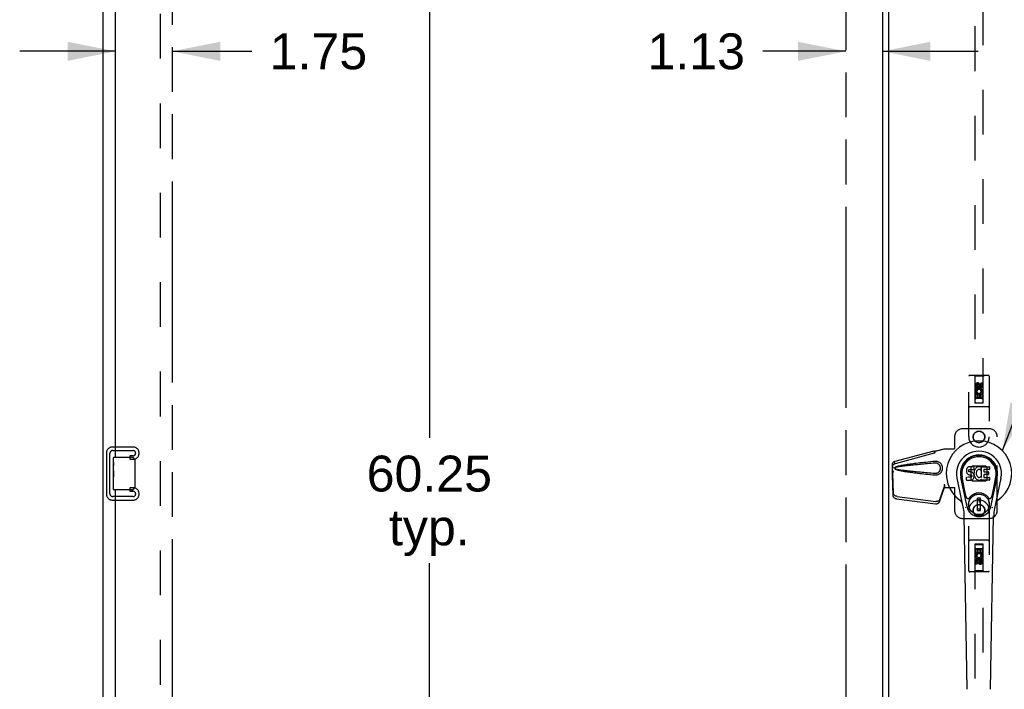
# Model space of a CAD drawing. Header units: inches. Extents: x 0 to 249, y 0 to 161.
# Tile 8 of 22: x 61 to 92, y 78 to 99. Entities that reach past the tile are written whole.
import ezdxf

# ---------------------------------------------------------------- set-up
doc = ezdxf.new("R2010")
doc.units = ezdxf.units.IN
doc.header["$LTSCALE"] = 13.713587
doc.header["$MEASUREMENT"] = 0
doc.linetypes.add('HIDDEN', pattern=[0.2, 0.1, -0.1])
doc.linetypes.add('PHANTOM', pattern=[0.8, 0.45, -0.05, 0.1, -0.05, 0.1, -0.05])
doc.layers.get('0').update_dxf_attribs({"linetype": 'CONTINUOUS'})
for name, color, linetype in [('02___PRT_ALL_AXES', 7, 'CONTINUOUS'), ('AVAILABLE_DOOR_SPACE', 7, 'CONTINUOUS'), ('DEFAULT_2', 8, 'HIDDEN'), ('DIMENSIONS', 7, 'CONTINUOUS')]:
    doc.layers.add(name, color=color, linetype=linetype)
doc.styles.get("Standard").update_dxf_attribs({"font": 'arial.ttf'})
doc.dimstyles.new('DIMSTYLE_1', dxfattribs={"dimtxt": 1.10002, "dimasz": 1.466694, "dimexe": 0.09, "dimexo": 0.07, "dimgap": 0.0375, "dimtad": 0, "dimtih": 1, "dimtoh": 1, "dimzin": 4, "dimdsep": 46, "dimtxsty": 'Standard', "dimblk": '_FILLED', "dimblk1": '_FILLED', "dimblk2": '_FILLED', "dimcen": 0.09, "dimazin": 1, "dimtfac": 1, "dimtdec": 3, "dimtofl": 0, "dimtmove": 0, "dimatfit": 3, "dimldrblk": '_FILLED', "dimfxl": 1, "dimtolj": 1, "dimtzin": 4, "dimarcsym": 0})
doc.dimstyles.get("Standard").update_dxf_attribs({"dimtxt": 1.24669, "dimasz": 1.466694, "dimexe": 0.09, "dimexo": 0.07, "dimgap": 0.09, "dimtad": 0, "dimtih": 1, "dimtoh": 1, "dimdec": 3, "dimzin": 4, "dimdsep": 46, "dimtxsty": 'Standard', "dimblk": '_FILLED', "dimblk1": '_FILLED', "dimblk2": '_FILLED', "dimcen": 0.09, "dimadec": 3, "dimazin": 1, "dimtp": 0.001, "dimtm": 0.001, "dimtfac": 1, "dimtdec": 3, "dimtofl": 0, "dimtmove": 0, "dimatfit": 3, "dimldrblk": '_FILLED', "dimfxl": 1, "dimtolj": 1, "dimtzin": 4, "dimarcsym": 0})

# ---------------------------------------------------------------- blocks, each defined once
blk = doc.blocks.new('_FILLED')
at = {"color": 0, "linetype": 'ByBlock'}
blk.add_solid([(0, 0), (-1, 0.2), (-1, -0.2)], dxfattribs=at)
blk = doc.blocks.new('*D10')
at = {"layer": 'DIMENSIONS', "color": 2, "linetype": 'Continuous'}
for p, q in [((64.321, 97.58), (61.387, 97.58)), ((66.071, 97.58), (68.505, 97.58))]:
    blk.add_line(p, q, dxfattribs=at)
at = {"layer": 'DIMENSIONS', "color": 2, "linetype": 'Continuous', "xscale": 1.4666938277, "yscale": 1.4666938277, "zscale": 1.4666938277}
blk.add_blockref('_FILLED', (64.321, 97.58), dxfattribs=at)
at = {"layer": 'DIMENSIONS', "color": 2, "linetype": 'Continuous', "xscale": 1.4666938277, "yscale": 1.4666938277, "zscale": 1.4666938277, "rotation": 180}
blk.add_blockref('_FILLED', (66.071, 97.58), dxfattribs=at)
at = {"layer": 'DIMENSIONS', "color": 2, "linetype": 'Continuous', "insert": (69.055, 98.13), "char_height": 1.1, "width": 2.98927, "attachment_point": 1, "line_spacing_factor": 0.9}
blk.add_mtext('1.75', dxfattribs=at)
blk = doc.blocks.new('*D11')
at = {"layer": 'DIMENSIONS', "color": 2, "linetype": 'Continuous'}
for p, q in [((73.952, 114.757), (73.952, 85.732)), ((73.952, 54.507), (73.952, 81.882))]:
    blk.add_line(p, q, dxfattribs=at)
at = {"layer": 'DIMENSIONS', "color": 2, "linetype": 'Continuous', "xscale": 1.4666938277, "yscale": 1.4666938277, "zscale": 1.4666938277}
for p, rotation in [((73.952, 114.757), 90), ((73.952, 54.507), 270)]:
    blk.add_blockref('_FILLED', p, dxfattribs=dict(at, rotation=rotation))
at = {"layer": 'DIMENSIONS', "color": 2, "linetype": 'Continuous', "insert": (73.952, 85.182), "char_height": 1.1, "width": 3.84394, "attachment_point": 2, "line_spacing_factor": 0.9}
blk.add_mtext('60.25\\Ptyp.', dxfattribs=at)
blk = doc.blocks.new('*D20')
at = {"layer": 'DIMENSIONS', "color": 2, "linetype": 'Continuous'}
for p, q in [((88.039, 102.677), (85.106, 102.677)), ((91.664, 102.677), (94.498, 102.677))]:
    blk.add_line(p, q, dxfattribs=at)
at = {"layer": 'DIMENSIONS', "color": 2, "linetype": 'Continuous', "xscale": 1.4666938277, "yscale": 1.4666938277, "zscale": 1.4666938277}
blk.add_blockref('_FILLED', (88.039, 102.677), dxfattribs=at)
at = {"layer": 'DIMENSIONS', "color": 2, "linetype": 'Continuous', "xscale": 1.4666938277, "yscale": 1.4666938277, "zscale": 1.4666938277, "rotation": 180}
blk.add_blockref('_FILLED', (91.664, 102.677), dxfattribs=at)
at = {"layer": 'DIMENSIONS', "color": 2, "linetype": 'Continuous', "insert": (95.048, 103.227), "char_height": 1.1, "width": 2.98927, "attachment_point": 1, "line_spacing_factor": 0.9}
blk.add_mtext('3.63', dxfattribs=at)
blk = doc.blocks.new('*D28')
at = {"layer": 'DIMENSIONS', "color": 2, "linetype": 'Continuous'}
for p, q in [((86.727, 97.58), (84.182, 97.58)), ((87.852, 97.58), (90.785, 97.58))]:
    blk.add_line(p, q, dxfattribs=at)
at = {"layer": 'DIMENSIONS', "color": 2, "linetype": 'Continuous', "xscale": 1.4666938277, "yscale": 1.4666938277, "zscale": 1.4666938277}
blk.add_blockref('_FILLED', (86.727, 97.58), dxfattribs=at)
at = {"layer": 'DIMENSIONS', "color": 2, "linetype": 'Continuous', "xscale": 1.4666938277, "yscale": 1.4666938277, "zscale": 1.4666938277, "rotation": 180}
blk.add_blockref('_FILLED', (87.852, 97.58), dxfattribs=at)
at = {"layer": 'DIMENSIONS', "color": 2, "linetype": 'Continuous', "insert": (83.632, 98.13), "char_height": 1.1, "width": 2.98927, "attachment_point": 3, "line_spacing_factor": 0.9}
blk.add_mtext('1.13', dxfattribs=at)

msp = doc.modelspace()

# ---------------------------------------------------------------- linework, layer by layer
at = {"color": 3, "linetype": 'Continuous'}
for p, q in [((63.946, 46.736), (63.946, 118.528)), ((87.852, 114.858), (87.852, 54.406)), ((88.039, 114.723), (88.039, 54.541)), ((64.321, 85.132), (64.321, 110.382)), ((64.321, 58.882), (64.321, 84.132))]:
    msp.add_line(p, q, dxfattribs=at)
at = {"color": 7, "linetype": 'Continuous'}
for p, q in [((64.261, 84.971), (64.261, 85.117)), ((64.276, 85.132), (64.816, 85.132)), ((64.916, 85.032), (64.916, 84.232)), ((64.261, 84.714), (64.261, 84.747)), ((90.426, 84.746), (90.424, 84.723)), ((90.424, 84.723), (90.425, 84.699)), ((90.425, 84.699), (90.429, 84.675)), ((90.431, 84.77), (90.426, 84.746)), ((90.429, 84.675), (90.437, 84.653)), ((90.441, 84.792), (90.431, 84.77)), ((90.437, 84.653), (90.45, 84.633)), ((90.454, 84.812), (90.441, 84.792)), ((90.45, 84.633), (90.467, 84.616)), ((90.463, 84.82), (90.454, 84.812)), ((90.472, 84.826), (90.463, 84.82)), ((90.467, 84.616), (90.486, 84.602)), ((90.494, 84.836), (90.472, 84.826)), ((90.486, 84.602), (90.498, 84.598)), ((90.517, 84.843), (90.494, 84.836)), ((90.495, 84.711), (90.496, 84.726)), ((90.496, 84.703), (90.495, 84.711)), ((90.496, 84.726), (90.498, 84.741)), ((90.498, 84.696), (90.496, 84.703)), ((90.498, 84.741), (90.501, 84.748)), ((90.503, 84.69), (90.498, 84.696)), ((90.498, 84.598), (90.509, 84.596)), ((90.501, 84.748), (90.507, 84.753)), ((90.509, 84.686), (90.503, 84.69)), ((90.507, 84.753), (90.521, 84.757)), ((90.523, 84.682), (90.509, 84.686)), ((90.509, 84.596), (90.557, 84.596)), ((90.657, 84.843), (90.517, 84.843)), ((90.521, 84.757), (90.536, 84.758)), ((90.548, 84.683), (90.523, 84.682)), ((90.536, 84.758), (90.649, 84.758)), ((90.571, 84.681), (90.548, 84.683)), ((90.557, 84.596), (90.564, 84.595)), ((90.564, 84.595), (90.571, 84.593)), ((90.595, 84.676), (90.571, 84.681)), ((90.571, 84.593), (90.577, 84.588)), ((90.577, 84.588), (90.582, 84.582)), ((90.582, 84.582), (90.589, 84.569)), ((90.589, 84.569), (90.591, 84.553)), ((90.606, 84.671), (90.595, 84.676)), ((90.616, 84.665), (90.606, 84.671)), ((90.633, 84.648), (90.616, 84.665)), ((90.646, 84.628), (90.633, 84.648)), ((90.655, 84.606), (90.646, 84.628)), ((90.649, 84.758), (90.655, 84.759)), ((90.655, 84.759), (90.656, 84.764)), ((90.662, 84.582), (90.655, 84.606)), ((90.656, 84.764), (90.658, 84.777)), ((90.661, 84.679), (90.656, 84.635)), ((90.656, 84.635), (90.657, 84.613)), ((90.659, 84.801), (90.657, 84.843)), ((90.657, 84.613), (90.661, 84.591)), ((90.658, 84.777), (90.659, 84.801)), ((90.665, 84.701), (90.661, 84.679)), ((90.661, 84.591), (90.665, 84.569)), ((90.664, 84.558), (90.662, 84.582)), ((90.671, 84.723), (90.665, 84.701)), ((90.665, 84.569), (90.672, 84.548)), ((90.68, 84.743), (90.671, 84.723)), ((90.691, 84.763), (90.68, 84.743)), ((90.704, 84.781), (90.691, 84.763)), ((90.718, 84.798), (90.704, 84.781)), ((90.735, 84.813), (90.718, 84.798)), ((90.727, 84.651), (90.726, 84.624)), ((90.726, 84.624), (90.727, 84.611)), ((90.73, 84.678), (90.727, 84.651)), ((90.727, 84.611), (90.73, 84.598)), ((90.734, 84.69), (90.73, 84.678)), ((90.73, 84.598), (90.74, 84.573)), ((90.739, 84.702), (90.734, 84.69)), ((90.753, 84.826), (90.735, 84.813)), ((90.754, 84.725), (90.739, 84.702)), ((90.74, 84.573), (90.754, 84.55)), ((90.773, 84.835), (90.753, 84.826)), ((90.762, 84.736), (90.754, 84.725)), ((90.773, 84.743), (90.762, 84.736)), ((90.795, 84.84), (90.773, 84.835)), ((90.798, 84.754), (90.773, 84.743)), ((90.817, 84.842), (90.795, 84.84)), ((90.81, 84.757), (90.798, 84.754)), ((90.824, 84.757), (90.81, 84.757)), ((90.84, 84.842), (90.817, 84.842)), ((90.837, 84.754), (90.824, 84.757)), ((90.849, 84.749), (90.837, 84.754)), ((90.851, 84.84), (90.84, 84.842)), ((90.861, 84.837), (90.851, 84.84)), ((90.881, 84.819), (90.855, 84.751)), ((90.88, 84.824), (90.861, 84.837)), ((90.89, 84.516), (90.89, 84.841)), ((90.89, 84.841), (91.127, 84.841)), ((90.96, 84.754), (90.96, 84.686)), ((90.962, 84.595), (90.962, 84.518)), ((91.127, 84.758), (90.965, 84.758)), ((90.965, 84.682), (91.096, 84.682)), ((91.096, 84.6), (90.966, 84.6)), ((91.101, 84.677), (91.101, 84.604)), ((91.131, 84.837), (91.131, 84.763)), ((64.261, 84.517), (64.261, 84.548)), ((64.261, 84.147), (64.261, 84.286)), ((90.334, 83.562), (90.137, 84.488)), ((90.445, 83.61), (90.252, 84.513)), ((90.3, 84.287), (90.256, 84.514)), ((90.368, 84.14), (90.293, 84.521)), ((90.427, 84.437), (90.427, 84.512)), ((90.491, 84.517), (90.431, 84.516)), ((90.432, 84.432), (90.576, 84.432)), ((90.551, 84.517), (90.491, 84.517)), ((90.567, 84.518), (90.551, 84.517)), ((90.573, 84.522), (90.567, 84.518)), ((90.579, 84.527), (90.573, 84.522)), ((90.576, 84.432), (90.588, 84.434)), ((90.588, 84.539), (90.579, 84.527)), ((90.59, 84.546), (90.588, 84.539)), ((90.588, 84.434), (90.599, 84.438)), ((90.591, 84.553), (90.59, 84.546)), ((90.599, 84.438), (90.619, 84.451)), ((90.619, 84.451), (90.636, 84.468)), ((90.636, 84.468), (90.642, 84.478)), ((90.642, 84.478), (90.648, 84.489)), ((90.648, 84.489), (90.656, 84.511)), ((90.656, 84.511), (90.663, 84.535)), ((90.663, 84.535), (90.664, 84.558)), ((90.672, 84.548), (90.693, 84.509)), ((90.693, 84.509), (90.706, 84.49)), ((90.706, 84.49), (90.721, 84.473)), ((90.721, 84.473), (90.737, 84.458)), ((90.737, 84.458), (90.755, 84.445)), ((90.754, 84.55), (90.763, 84.54)), ((90.755, 84.445), (90.765, 84.44)), ((90.763, 84.54), (90.773, 84.531)), ((90.765, 84.44), (90.775, 84.436)), ((90.773, 84.531), (90.784, 84.524)), ((90.775, 84.436), (90.797, 84.43)), ((90.784, 84.524), (90.796, 84.519)), ((90.796, 84.519), (90.809, 84.516)), ((90.797, 84.43), (90.819, 84.428)), ((90.809, 84.516), (90.823, 84.516)), ((90.819, 84.428), (90.841, 84.431)), ((90.823, 84.516), (90.836, 84.518)), ((90.836, 84.518), (90.849, 84.522)), ((90.841, 84.431), (90.862, 84.438)), ((90.849, 84.522), (90.861, 84.527)), ((90.861, 84.527), (90.872, 84.535)), ((90.862, 84.438), (90.881, 84.449)), ((90.878, 84.534), (90.89, 84.516)), ((90.881, 84.449), (90.882, 84.449)), ((90.892, 84.449), (90.882, 84.449)), ((90.892, 84.436), (90.892, 84.449)), ((91.128, 84.432), (90.897, 84.432)), ((90.966, 84.513), (91.128, 84.513)), ((91.132, 84.509), (91.132, 84.436)), ((91.176, 83.61), (91.369, 84.513)), ((91.253, 84.14), (91.328, 84.521)), ((91.484, 84.488), (91.287, 83.562)), ((91.321, 84.287), (91.365, 84.514)), ((64.816, 84.132), (64.276, 84.132)), ((90.416, 83.915), (90.368, 84.14)), ((91.205, 83.915), (91.253, 84.14)), ((90.856, 83.875), (90.765, 83.875)), ((90.765, 83.501), (90.765, 83.875)), ((90.765, 83.835), (90.856, 83.835)), ((90.816, 83.835), (90.816, 83.756)), ((90.856, 83.756), (90.816, 83.756)), ((90.856, 83.501), (90.856, 83.875)), ((90.856, 83.54), (90.765, 83.54)), ((90.765, 83.501), (90.856, 83.501)), ((90.453, 78.016), (90.36, 83.337)), ((91.168, 78.016), (91.261, 83.337))]:
    msp.add_line(p, q, dxfattribs=at)
for points in [[(64.909, 85.068), (64.911, 85.063), (64.913, 85.057), (64.914, 85.051), (64.915, 85.045), (64.915, 85.038), (64.916, 85.032)], [(64.916, 84.232), (64.915, 84.226), (64.915, 84.22), (64.914, 84.213), (64.913, 84.207), (64.911, 84.202), (64.909, 84.196)], [(90.412, 83.579), (90.41, 83.585), (90.409, 83.59), (90.407, 83.596), (90.406, 83.601)], [(91.215, 83.601), (91.213, 83.596), (91.212, 83.59), (91.21, 83.585), (91.209, 83.579)]]:
    msp.add_lwpolyline(points, dxfattribs=at)
for radius in [0.317, 0.313]:
    msp.add_circle((90.81, 83.688), radius, dxfattribs=at)
for centre, radius, start, end in [((90.81, 84.632), 1.004, 305.5066, 234.4934), ((90.81, 84.632), 0.689, 347.9703, 192.0297), ((90.81, 84.632), 0.571, 347.9703, 192.0297), ((64.276, 85.117), 0.015, 90, 180), ((64.816, 85.032), 0.1, 21.1999, 90), ((90.81, 84.622), 0.527, 348.9402, 191.0594), ((90.851, 84.753), 0.00448, 246.1578, 339.0016), ((90.877, 84.821), 0.00448, 339.0016, 51.8729), ((90.965, 84.754), 0.00448, 90, 180), ((90.965, 84.686), 0.00448, 180, 270), ((90.966, 84.595), 0.00448, 90, 180), ((91.096, 84.677), 0.00448, 0, 90), ((91.096, 84.604), 0.00448, 270, 360), ((91.127, 84.837), 0.00448, 0, 90), ((91.127, 84.763), 0.00448, 270, 360), ((90.431, 84.512), 0.00448, 90, 180.0119), ((90.432, 84.437), 0.00483, 180, 270), ((90.875, 84.531), 0.00448, 34.0893, 127.3444), ((90.897, 84.436), 0.00448, 180, 270), ((90.966, 84.518), 0.00448, 180, 270), ((91.128, 84.509), 0.00448, 0, 90), ((91.128, 84.436), 0.00448, 270, 360), ((64.276, 84.147), 0.015, 180, 270), ((64.816, 84.232), 0.1, 270, 338.8001), ((90.81, 83.688), 0.354, 35.4237, 144.5763), ((90.113, 83.655), 0.197, 12.0297, 54.4934), ((90.474, 83.927), 0.0591, 192.0297, 324.5763), ((91.147, 83.927), 0.0591, 215.4237, 347.9703), ((91.508, 83.655), 0.197, 125.5066, 167.9703), ((89.179, 83.316), 1.181, 1, 12.0297), ((90.81, 83.688), 0.374, 192.0297, 347.9703), ((92.442, 83.316), 1.181, 167.9703, 179)]:
    msp.add_arc(centre, radius, start, end, dxfattribs=at)
msp.add_ellipse((90.81, 84.622), major_axis=(0, 0.565), ratio=0.999848, start_param=-1.76365, end_param=1.76365, dxfattribs=at)
at = {"layer": '02___PRT_ALL_AXES', "color": 8, "linetype": 'HIDDEN'}
for p, q in [((90.704, 87.255), (90.704, 87.347)), ((90.746, 87.347), (90.746, 87.255)), ((90.79, 87.318), (90.79, 87.347)), ((90.831, 87.361), (90.831, 87.314)), ((90.875, 87.318), (90.875, 87.411)), ((90.875, 87.411), (90.917, 87.411)), ((90.917, 87.411), (90.917, 87.318)), ((90.746, 87.255), (90.704, 87.255)), ((90.704, 86.942), (90.704, 87.098)), ((90.704, 87.098), (90.881, 87.098)), ((90.752, 87.123), (90.713, 87.106)), ((90.746, 87.056), (90.746, 86.942)), ((90.789, 87.056), (90.746, 87.056)), ((90.789, 86.963), (90.789, 87.056)), ((90.831, 87.056), (90.831, 86.963)), ((90.875, 87.056), (90.831, 87.056)), ((90.881, 87.098), (90.863, 87.111)), ((90.875, 86.942), (90.875, 87.056)), ((90.907, 87.102), (90.905, 87.098)), ((90.905, 87.098), (90.917, 87.098)), ((90.917, 87.098), (90.917, 86.942)), ((90.746, 86.942), (90.704, 86.942)), ((90.831, 86.963), (90.789, 86.963)), ((90.917, 86.942), (90.875, 86.942)), ((90.704, 82.322), (90.746, 82.322)), ((90.704, 82.166), (90.704, 82.322)), ((90.716, 82.166), (90.704, 82.166)), ((90.714, 82.162), (90.716, 82.166)), ((90.917, 82.166), (90.739, 82.166)), ((90.739, 82.166), (90.758, 82.153)), ((90.746, 82.322), (90.746, 82.208)), ((90.746, 82.208), (90.79, 82.208)), ((90.79, 82.301), (90.832, 82.301)), ((90.79, 82.208), (90.79, 82.301)), ((90.832, 82.301), (90.832, 82.208)), ((90.832, 82.208), (90.875, 82.208)), ((90.869, 82.141), (90.908, 82.158)), ((90.875, 82.322), (90.917, 82.322)), ((90.875, 82.208), (90.875, 82.322)), ((90.917, 82.322), (90.917, 82.166)), ((90.704, 81.853), (90.704, 81.946)), ((90.746, 81.853), (90.704, 81.853)), ((90.746, 81.946), (90.746, 81.853)), ((90.79, 81.903), (90.79, 81.95)), ((90.831, 81.946), (90.831, 81.917)), ((90.875, 82.01), (90.917, 82.01)), ((90.875, 81.917), (90.875, 82.01)), ((90.917, 82.01), (90.917, 81.917))]:
    msp.add_line(p, q, dxfattribs=at)
at = {"layer": '02___PRT_ALL_AXES', "color": 7, "linetype": 'Continuous'}
for p, q in [((64.261, 84.971), (64.261, 85.117)), ((64.261, 84.714), (64.261, 84.971)), ((64.266, 84.915), (64.261, 84.915)), ((64.268, 84.747), (64.268, 84.884)), ((64.261, 84.747), (64.268, 84.747)), ((64.261, 84.147), (64.261, 84.711)), ((64.262, 84.684), (64.261, 84.684)), ((64.261, 84.553), (64.267, 84.553)), ((64.261, 84.517), (64.268, 84.517)), ((64.261, 84.454), (64.268, 84.454)), ((64.261, 84.286), (64.268, 84.286)), ((64.268, 84.286), (64.268, 84.517))]:
    msp.add_line(p, q, dxfattribs=at)
for points in [[(64.261, 84.971), (64.261, 84.968), (64.261, 84.963), (64.262, 84.958), (64.263, 84.944)], [(64.263, 84.944), (64.264, 84.937), (64.265, 84.929), (64.266, 84.92)], [(64.266, 84.92), (64.267, 84.911), (64.267, 84.902), (64.267, 84.893), (64.268, 84.884)], [(64.261, 84.714), (64.261, 84.705), (64.261, 84.696), (64.262, 84.686)], [(64.262, 84.686), (64.265, 84.653), (64.266, 84.641), (64.267, 84.628), (64.267, 84.616), (64.267, 84.603), (64.268, 84.59), (64.267, 84.577), (64.267, 84.564), (64.267, 84.552), (64.266, 84.54), (64.265, 84.528)]]:
    msp.add_lwpolyline(points, dxfattribs=at)
at = {"layer": '02___PRT_ALL_AXES', "color": 8, "linetype": 'HIDDEN'}
for centre, radius in [((90.81, 87.304), 0.085), ((90.81, 85.757), 0.172), ((90.81, 83.507), 0.172), ((90.81, 81.96), 0.085)]:
    msp.add_circle(centre, radius, dxfattribs=at)
for centre, radius, start, end in [((90.768, 87.347), 0.0644, 12.2995, 180.0775), ((90.768, 87.347), 0.0219, 359.9011, 180), ((90.854, 87.318), 0.0635, 180, 360), ((90.853, 87.318), 0.0219, 190.307, 360), ((90.811, 87.148), 0.107, 334.2636, 203.4027), ((90.811, 87.148), 0.0639, 324.8895, 203.4026), ((90.81, 82.116), 0.107, 154.2636, 23.4027), ((90.81, 82.116), 0.0639, 144.8895, 23.4026), ((90.767, 81.946), 0.0635, 0, 180), ((90.768, 81.946), 0.0219, 10.307, 180), ((90.853, 81.917), 0.0644, 192.2995, 0.0775), ((90.853, 81.917), 0.0219, 179.9011, 360)]:
    msp.add_arc(centre, radius, start, end, dxfattribs=at)
at = {"layer": '02___PRT_ALL_AXES', "color": 7, "linetype": 'Continuous'}
msp.add_ellipse((64.524, 84.548), major_axis=(0.263, 0), ratio=0.432808, start_param=3.141593, end_param=3.321581, dxfattribs=at)
at = {"layer": 'AVAILABLE_DOOR_SPACE', "color": 4, "linetype": 'PHANTOM'}
for p, q in [((66.071, 54.507), (66.071, 114.757)), ((86.727, 114.757), (86.727, 54.507))]:
    msp.add_line(p, q, dxfattribs=at)
at = {"layer": 'DEFAULT_2', "color": 8, "linetype": 'HIDDEN'}
for p, q in [((65.696, 115.184), (65.696, 54.08)), ((90.685, 114.804), (90.685, 86.802)), ((90.935, 86.802), (90.935, 114.804)), ((90.498, 85.757), (90.498, 87.614)), ((91.093, 87.644), (90.528, 87.644)), ((90.68, 87.614), (90.65, 87.644)), ((90.68, 87.614), (90.684, 86.804)), ((90.94, 87.614), (90.68, 87.614)), ((90.937, 86.804), (90.94, 87.614)), ((90.94, 87.614), (90.97, 87.644)), ((91.123, 87.614), (91.123, 85.757)), ((90.81, 87.376), (90.748, 87.34)), ((90.748, 87.34), (90.748, 87.268)), ((90.748, 87.34), (90.758, 87.334)), ((90.81, 87.365), (90.758, 87.334)), ((90.758, 87.334), (90.758, 87.274)), ((90.81, 87.376), (90.81, 87.365)), ((90.873, 87.34), (90.81, 87.376)), ((90.863, 87.334), (90.81, 87.365)), ((90.873, 87.34), (90.863, 87.334)), ((90.863, 87.274), (90.863, 87.334)), ((90.873, 87.268), (90.873, 87.34)), ((90.938, 87.054), (90.683, 87.054)), ((90.748, 87.268), (90.758, 87.274)), ((90.748, 87.268), (90.81, 87.232)), ((90.758, 87.274), (90.81, 87.243)), ((90.81, 87.243), (90.863, 87.274)), ((90.81, 87.232), (90.873, 87.268)), ((90.81, 87.232), (90.81, 87.243)), ((90.873, 87.268), (90.863, 87.274)), ((91.093, 86.679), (90.528, 86.679)), ((90.684, 86.804), (90.937, 86.804)), ((90.685, 86.806), (90.935, 86.806)), ((90.685, 86.802), (90.935, 86.802)), ((90.895, 86.929), (90.725, 86.929)), ((91.123, 86.007), (90.31, 86.007)), ((90.06, 85.757), (90.06, 85.404)), ((91.373, 83.507), (91.373, 85.757)), ((64.05, 85.265), (64.05, 84)), ((64.154, 84.014), (64.154, 85.251)), ((64.87, 85.445), (64.23, 85.445)), ((64.244, 85.341), (64.856, 85.341)), ((64.768, 85.174), (64.768, 85.07)), ((64.856, 85.174), (64.768, 85.174)), ((65.05, 85.25), (65.05, 85.265)), ((88.24, 85.014), (89.431, 85.334)), ((88.254, 84.943), (89.444, 85.263)), ((89.432, 85.331), (89.431, 85.334)), ((89.444, 85.263), (89.431, 85.334)), ((89.432, 85.331), (89.445, 85.26)), ((89.445, 85.26), (89.444, 85.263)), ((89.47, 85.314), (89.742, 85.387)), ((89.478, 85.314), (89.47, 85.314)), ((89.478, 85.314), (89.75, 85.387)), ((89.742, 85.387), (90.063, 85.387)), ((90.056, 85.387), (90.06, 85.404)), ((90.063, 85.387), (90.06, 85.404)), ((64.768, 85.07), (64.87, 85.07)), ((88.207, 85.002), (88.22, 84.931)), ((89.489, 85.006), (89.467, 85.005)), ((90.573, 84.834), (90.609, 84.87)), ((90.609, 84.87), (91.012, 84.87)), ((91.012, 84.87), (91.048, 84.834)), ((88.161, 84.646), (88.148, 84.575)), ((88.148, 84.584), (88.148, 84.575)), ((88.148, 84.575), (88.167, 83.959)), ((88.159, 84.662), (88.15, 84.605)), ((88.153, 84.836), (88.155, 84.858)), ((88.153, 84.634), (88.153, 84.836)), ((88.159, 84.836), (88.153, 84.836)), ((88.174, 84.716), (88.153, 84.634)), ((88.153, 84.634), (88.159, 84.634)), ((88.159, 84.834), (88.159, 84.833)), ((88.159, 84.833), (88.159, 84.832)), ((88.159, 84.832), (88.159, 84.83)), ((88.159, 84.83), (88.16, 84.818)), ((88.16, 84.818), (88.162, 84.8)), ((88.161, 84.646), (88.18, 84.031)), ((88.162, 84.8), (88.163, 84.788)), ((88.163, 84.788), (88.164, 84.779)), ((88.172, 84.81), (88.175, 84.822)), ((88.175, 84.822), (88.18, 84.841)), ((88.182, 84.716), (88.18, 84.709)), ((90.573, 84.431), (90.573, 84.834)), ((91.048, 84.834), (91.048, 84.431)), ((89.742, 84.295), (89.75, 84.295)), ((89.742, 84.295), (89.743, 84.284)), ((89.742, 84.295), (89.742, 84.207)), ((89.743, 84.284), (89.743, 84.254)), ((89.75, 84.295), (89.75, 84.207)), ((90.609, 84.395), (90.573, 84.431)), ((91.012, 84.395), (90.609, 84.395)), ((91.048, 84.431), (91.012, 84.395)), ((64.768, 84.195), (64.768, 84.091)), ((64.87, 84.195), (64.768, 84.195)), ((64.768, 84.091), (64.856, 84.091)), ((65.05, 84), (65.05, 84.015)), ((89.598, 83.765), (89.73, 84.149)), ((89.612, 83.837), (89.744, 84.22)), ((89.73, 84.149), (89.744, 84.22)), ((89.74, 84.216), (89.73, 84.149)), ((89.742, 84.207), (90.063, 84.207)), ((89.743, 84.236), (89.743, 84.231)), ((90.056, 84.207), (90.06, 84.19)), ((90.063, 84.207), (90.06, 84.19)), ((90.06, 84.19), (90.06, 83.507)), ((64.23, 83.82), (64.87, 83.82)), ((64.856, 83.924), (64.244, 83.924)), ((88.284, 83.86), (89.472, 83.708)), ((88.298, 83.931), (89.485, 83.779)), ((90.498, 81.65), (90.498, 83.507)), ((91.123, 83.507), (91.123, 81.65)), ((90.31, 83.257), (91.123, 83.257)), ((91.093, 82.585), (90.528, 82.585)), ((90.684, 82.46), (90.68, 81.65)), ((90.684, 82.46), (90.937, 82.46)), ((90.935, 82.462), (90.685, 82.462)), ((90.685, 82.462), (90.685, 54.46)), ((90.935, 82.458), (90.685, 82.458)), ((90.935, 54.46), (90.935, 82.462)), ((90.94, 81.65), (90.937, 82.46)), ((90.683, 82.21), (90.938, 82.21)), ((90.725, 82.335), (90.895, 82.335)), ((90.81, 82.032), (90.748, 81.996)), ((90.748, 81.996), (90.758, 81.99)), ((90.748, 81.996), (90.748, 81.924)), ((90.748, 81.924), (90.758, 81.93)), ((90.748, 81.924), (90.81, 81.888)), ((90.81, 82.021), (90.758, 81.99)), ((90.758, 81.99), (90.758, 81.93)), ((90.758, 81.93), (90.81, 81.899)), ((90.873, 81.996), (90.81, 82.032)), ((90.81, 82.032), (90.81, 82.021)), ((90.863, 81.99), (90.81, 82.021)), ((90.81, 81.899), (90.863, 81.93)), ((90.81, 81.888), (90.873, 81.924)), ((90.81, 81.888), (90.81, 81.899)), ((90.873, 81.996), (90.863, 81.99)), ((90.863, 81.93), (90.863, 81.99)), ((90.873, 81.924), (90.863, 81.93)), ((90.873, 81.924), (90.873, 81.996)), ((91.093, 81.62), (90.528, 81.62)), ((90.68, 81.65), (90.65, 81.62)), ((90.94, 81.65), (90.68, 81.65)), ((90.94, 81.65), (90.97, 81.62))]:
    msp.add_line(p, q, dxfattribs=at)
for points in [[(89.432, 85.331), (89.435, 85.329), (89.438, 85.327), (89.441, 85.325), (89.444, 85.324), (89.447, 85.323), (89.449, 85.322), (89.452, 85.322), (89.454, 85.321)], [(89.445, 85.26), (89.448, 85.261), (89.45, 85.263), (89.452, 85.265), (89.454, 85.267), (89.456, 85.27), (89.458, 85.272), (89.459, 85.275), (89.46, 85.278), (89.461, 85.281), (89.462, 85.284), (89.463, 85.288), (89.464, 85.291), (89.465, 85.295), (89.466, 85.299), (89.467, 85.303), (89.468, 85.307)], [(89.454, 85.321), (89.459, 85.32), (89.462, 85.319), (89.465, 85.318), (89.468, 85.318), (89.471, 85.317), (89.474, 85.315), (89.478, 85.314)], [(89.468, 85.307), (89.469, 85.31), (89.47, 85.314)], [(89.468, 85.307), (89.468, 85.309), (89.47, 85.311), (89.471, 85.313), (89.473, 85.314), (89.476, 85.314)], [(88.155, 84.858), (88.156, 84.864), (88.158, 84.872), (88.162, 84.881), (88.166, 84.889), (88.172, 84.897), (88.179, 84.904), (88.188, 84.911), (88.197, 84.918), (88.208, 84.925), (88.22, 84.931)], [(88.156, 84.894), (88.156, 84.888), (88.156, 84.88), (88.156, 84.873), (88.156, 84.867), (88.155, 84.861), (88.155, 84.858)], [(88.156, 84.894), (88.157, 84.909), (88.159, 84.925), (88.162, 84.94), (88.167, 84.954), (88.173, 84.966), (88.18, 84.977), (88.189, 84.987), (88.197, 84.995), (88.207, 85.002)], [(88.157, 84.875), (88.156, 84.892), (88.156, 84.894)], [(88.164, 84.779), (88.163, 84.794), (88.162, 84.81), (88.161, 84.827), (88.16, 84.843), (88.158, 84.859), (88.157, 84.875)], [(88.207, 85.002), (88.215, 85.005), (88.223, 85.009), (88.231, 85.012), (88.24, 85.014)], [(88.22, 84.931), (88.228, 84.934), (88.236, 84.938), (88.245, 84.941), (88.254, 84.943)], [(89.467, 85.005), (89.391, 84.998), (89.319, 84.99), (89.25, 84.983), (89.183, 84.976), (89.12, 84.969), (89.058, 84.962), (88.999, 84.956), (88.943, 84.949), (88.889, 84.943), (88.837, 84.937), (88.787, 84.93), (88.739, 84.924), (88.693, 84.918), (88.649, 84.912), (88.607, 84.906), (88.567, 84.9), (88.528, 84.894), (88.491, 84.888), (88.455, 84.882), (88.421, 84.876), (88.389, 84.869), (88.358, 84.863), (88.328, 84.856), (88.3, 84.849), (88.273, 84.841), (88.248, 84.832)], [(89.467, 84.952), (89.403, 84.946), (89.342, 84.941), (89.283, 84.936), (89.226, 84.931), (89.171, 84.926), (89.118, 84.922), (89.068, 84.917), (89.019, 84.913), (88.972, 84.909), (88.927, 84.904), (88.884, 84.9), (88.843, 84.897), (88.803, 84.893), (88.765, 84.889), (88.729, 84.886), (88.695, 84.882), (88.662, 84.879), (88.631, 84.875), (88.601, 84.872), (88.572, 84.869), (88.544, 84.866), (88.516, 84.863), (88.489, 84.859), (88.462, 84.856), (88.435, 84.853), (88.408, 84.849), (88.381, 84.845), (88.355, 84.841), (88.328, 84.837), (88.301, 84.832), (88.275, 84.827), (88.248, 84.821)], [(89.467, 84.589), (89.489, 84.588), (89.512, 84.59), (89.534, 84.594), (89.556, 84.6), (89.577, 84.609), (89.597, 84.62), (89.615, 84.634), (89.632, 84.648), (89.646, 84.664), (89.658, 84.68), (89.668, 84.697), (89.676, 84.713), (89.682, 84.73), (89.687, 84.747), (89.69, 84.763), (89.692, 84.78), (89.693, 84.797), (89.692, 84.814), (89.69, 84.83), (89.687, 84.847), (89.682, 84.864), (89.676, 84.881), (89.668, 84.897), (89.658, 84.914), (89.646, 84.93), (89.632, 84.946), (89.615, 84.961), (89.597, 84.974), (89.577, 84.985), (89.556, 84.994), (89.534, 85), (89.512, 85.004), (89.489, 85.006)], [(89.467, 84.643), (89.476, 84.642), (89.485, 84.642), (89.495, 84.643), (89.504, 84.644), (89.513, 84.646), (89.522, 84.648), (89.531, 84.651), (89.54, 84.655), (89.548, 84.659), (89.557, 84.664), (89.565, 84.669), (89.573, 84.675), (89.581, 84.682), (89.589, 84.69), (89.597, 84.699), (89.605, 84.709), (89.611, 84.72), (89.617, 84.731), (89.621, 84.742), (89.625, 84.754), (89.628, 84.765), (89.629, 84.775), (89.631, 84.786), (89.631, 84.796), (89.631, 84.807), (89.63, 84.817), (89.628, 84.828), (89.625, 84.839), (89.622, 84.85), (89.618, 84.861), (89.612, 84.872), (89.606, 84.883), (89.598, 84.893), (89.59, 84.903), (89.582, 84.911), (89.574, 84.918), (89.566, 84.924), (89.557, 84.93), (89.549, 84.935), (89.541, 84.939), (89.532, 84.942), (89.523, 84.946), (89.514, 84.948), (89.504, 84.95), (89.495, 84.951), (89.485, 84.952), (89.476, 84.952), (89.467, 84.952)], [(88.15, 84.605), (88.15, 84.6), (88.148, 84.584)], [(88.182, 84.716), (88.177, 84.696), (88.171, 84.677), (88.166, 84.658), (88.161, 84.64), (88.155, 84.622), (88.15, 84.605)], [(88.159, 84.836), (88.159, 84.836), (88.159, 84.835), (88.159, 84.835), (88.159, 84.835), (88.159, 84.834)], [(88.174, 84.716), (88.172, 84.706), (88.169, 84.697), (88.167, 84.688), (88.164, 84.679), (88.161, 84.67), (88.159, 84.662)], [(88.159, 84.662), (88.159, 84.659), (88.159, 84.656), (88.16, 84.653), (88.16, 84.651), (88.161, 84.648), (88.161, 84.646)], [(88.164, 84.779), (88.165, 84.785), (88.167, 84.791), (88.168, 84.797), (88.17, 84.804), (88.172, 84.81)], [(88.248, 84.832), (88.242, 84.829), (88.237, 84.825), (88.232, 84.82), (88.229, 84.815), (88.226, 84.81), (88.225, 84.804), (88.224, 84.797), (88.224, 84.791), (88.226, 84.785), (88.229, 84.779), (88.232, 84.774), (88.237, 84.769), (88.242, 84.765), (88.248, 84.762)], [(88.248, 84.821), (88.243, 84.819), (88.239, 84.817), (88.235, 84.814), (88.232, 84.81), (88.229, 84.806), (88.228, 84.801), (88.228, 84.797), (88.228, 84.792), (88.23, 84.788), (88.232, 84.784), (88.235, 84.78), (88.239, 84.777), (88.243, 84.775), (88.248, 84.773)], [(88.248, 84.773), (88.274, 84.767), (88.301, 84.762), (88.328, 84.757), (88.354, 84.753), (88.381, 84.749), (88.408, 84.745), (88.435, 84.741), (88.461, 84.738), (88.488, 84.735), (88.515, 84.732), (88.543, 84.728), (88.571, 84.725), (88.6, 84.722), (88.63, 84.719), (88.661, 84.715), (88.694, 84.712), (88.729, 84.709), (88.765, 84.705), (88.802, 84.701), (88.842, 84.698), (88.883, 84.694), (88.926, 84.69), (88.971, 84.686), (89.018, 84.681), (89.067, 84.677), (89.118, 84.672), (89.171, 84.668), (89.226, 84.663), (89.283, 84.658), (89.342, 84.653), (89.403, 84.648), (89.467, 84.643)], [(88.248, 84.762), (88.273, 84.753), (88.299, 84.746), (88.327, 84.738), (88.356, 84.732), (88.387, 84.725), (88.419, 84.719), (88.453, 84.713), (88.488, 84.706), (88.525, 84.7), (88.563, 84.694), (88.604, 84.688), (88.646, 84.682), (88.689, 84.676), (88.735, 84.67), (88.783, 84.664), (88.833, 84.658), (88.885, 84.652), (88.939, 84.645), (88.996, 84.639), (89.055, 84.632), (89.116, 84.625), (89.181, 84.618), (89.248, 84.611), (89.318, 84.604), (89.391, 84.597), (89.467, 84.589)], [(89.743, 84.267), (89.743, 84.259), (89.742, 84.246), (89.741, 84.232), (89.739, 84.216), (89.737, 84.198), (89.736, 84.187)], [(89.75, 84.295), (89.748, 84.274), (89.745, 84.254), (89.742, 84.235), (89.74, 84.216)], [(88.167, 83.959), (88.168, 83.948), (88.171, 83.937), (88.176, 83.926), (88.183, 83.915), (88.192, 83.905), (88.202, 83.895), (88.213, 83.887), (88.226, 83.879), (88.239, 83.872), (88.254, 83.867), (88.269, 83.863), (88.284, 83.86)], [(88.298, 83.931), (88.282, 83.934), (88.267, 83.938), (88.253, 83.943), (88.239, 83.95), (88.227, 83.958), (88.215, 83.966), (88.205, 83.976), (88.197, 83.986), (88.19, 83.997), (88.185, 84.008), (88.182, 84.019), (88.18, 84.031)], [(89.743, 84.254), (89.743, 84.245), (89.743, 84.236)], [(89.743, 84.231), (89.744, 84.228), (89.744, 84.225), (89.744, 84.223), (89.744, 84.22)], [(89.472, 83.708), (89.486, 83.707), (89.5, 83.707), (89.514, 83.708), (89.527, 83.71), (89.54, 83.714), (89.552, 83.718), (89.563, 83.724), (89.573, 83.731), (89.581, 83.738), (89.589, 83.747), (89.594, 83.756), (89.598, 83.765)], [(89.612, 83.837), (89.608, 83.827), (89.602, 83.818), (89.595, 83.809), (89.586, 83.802), (89.577, 83.795), (89.566, 83.789), (89.554, 83.785), (89.541, 83.781), (89.528, 83.779), (89.514, 83.778), (89.5, 83.778), (89.485, 83.779)]]:
    msp.add_lwpolyline(points, dxfattribs=at)
for centre, radius in [((90.81, 87.304), 0.0845), ((90.81, 85.757), 0.18), ((90.81, 83.507), 0.18), ((90.81, 81.96), 0.0845)]:
    msp.add_circle(centre, radius, dxfattribs=at)
for centre, radius, start, end in [((90.528, 87.614), 0.03, 90, 180), ((91.093, 87.614), 0.03, 0, 90), ((90.528, 86.709), 0.03, 180, 270), ((90.725, 86.889), 0.04, 90, 180), ((90.725, 86.844), 0.04, 180, 270), ((90.895, 86.889), 0.04, 0, 90), ((90.895, 86.844), 0.04, 270, 360), ((91.093, 86.709), 0.03, 270, 360), ((90.31, 85.757), 0.25, 90, 180), ((91.123, 85.757), 0.25, 0, 90), ((90.81, 85.757), 0.312, 180, 360), ((64.23, 85.265), 0.18, 90, 180), ((64.244, 85.251), 0.09, 90, 180), ((64.856, 85.251), 0.09, 0, 90), ((64.856, 85.264), 0.09, 270, 351.7808), ((64.87, 85.265), 0.18, 0, 90), ((64.87, 85.25), 0.18, 270, 360), ((64.23, 84), 0.18, 180, 270), ((64.244, 84.014), 0.09, 180, 270), ((64.856, 84.001), 0.09, 0, 90), ((64.856, 84.014), 0.09, 270, 351.7808), ((64.87, 84.015), 0.18, 0, 90), ((64.87, 84), 0.18, 270, 360), ((90.81, 83.507), 0.312, 0, 180), ((90.31, 83.507), 0.25, 180, 270), ((91.123, 83.507), 0.25, 270, 360), ((90.528, 82.555), 0.03, 90, 180), ((90.725, 82.42), 0.04, 90, 180), ((90.895, 82.42), 0.04, 0, 90), ((91.093, 82.555), 0.03, 0, 90), ((90.725, 82.375), 0.04, 180, 270), ((90.895, 82.375), 0.04, 270, 360), ((90.528, 81.65), 0.03, 180, 270), ((91.093, 81.65), 0.03, 270, 360)]:
    msp.add_arc(centre, radius, start, end, dxfattribs=at)
msp.add_ellipse((88.179, 84.709), major_axis=(0.02, 0.0746), ratio=0.018459, start_param=-3.136658, end_param=-1.565862, dxfattribs=at)

# ---------------------------------------------------------------- dimensions: what is measured, and where the dimension line sits
at = {"layer": 'DIMENSIONS', "color": 2, "linetype": 'Continuous'}
for base, p1, p2, picture, middle in [((64.321, 97.58), (66.071, 114.757), (64.321, 86.34), '*D10', (70.601, 97.573)), ((86.726929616, 97.57955509), (87.851929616, 114.491050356), (86.726929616, 54.507029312), '*D28', (82.184837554, 97.573422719)), ((88.039429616, 102.676818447), (91.664429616, 85.507029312), (88.039429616, 54.541029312), '*D20', (96.540906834, 102.670682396))]:
    dim = msp.add_linear_dim(base=base, p1=p1, p2=p2, angle=180, dimstyle='DIMSTYLE_1', dxfattribs=at)
    dim.commit()
    dim.dimension.update_dxf_attribs({"geometry": picture, "text_midpoint": middle, "dimtype": 160})
dim = msp.add_linear_dim(base=(73.952, 54.507), p1=(86.727, 114.757), p2=(86.727, 54.507), angle=270, text='<>\\Ptyp.', dimstyle='DIMSTYLE_1', dxfattribs=at)
dim.commit()
dim.dimension.update_dxf_attribs({"geometry": '*D11', "text_midpoint": (73.952, 83.807), "dimtype": 160})

# ---------------------------------------------------------------- leaders
at = {"layer": 'DIMENSIONS', "color": 2, "linetype": 'Continuous', "annotation_type": 0, "has_hookline": 1, "hookline_direction": 1, "text_width": 8.759}
msp.add_leader([(91.527, 85.335), (92.743, 88.513), (93.889, 88.513)], dimstyle='Standard', override={"dimtad": 0}, dxfattribs=at)

doc.saveas('drawing.dxf')
